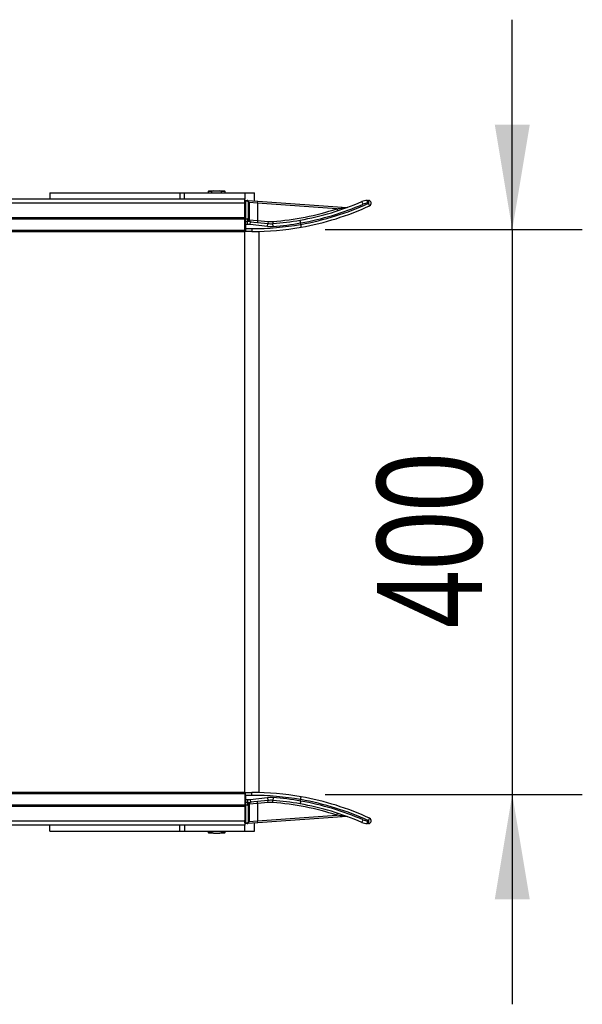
# Model space of a CAD drawing. Header units: millimetres. Extents: x 0 to 420, y 0 to 297.
# Tile 21 of 133: x 214 to 230, y 90 to 119. Entities that reach past the tile are written whole.
import ezdxf

# ---------------------------------------------------------------- set-up
doc = ezdxf.new("R2010")
doc.units = ezdxf.units.MM
doc.layers.add('QUOTE', color=174, linetype='Continuous')
doc.styles.add('SLDTEXTSTYLE3', font='TXT', dxfattribs={"width": 0.75})
doc.dimstyles.new('SLDDIMSTYLE1', dxfattribs={"dimtxt": 3, "dimasz": 3, "dimexe": 0, "dimexo": 0.0625, "dimgap": 0.75, "dimtad": 1, "dimlfac": 24.785212, "dimrnd": 1e-09, "dimzin": 12, "dimdsep": 46, "dimtxsty": 'SLDTEXTSTYLE3', "dimsah": 1, "dimcen": 0.09, "dimadec": 0, "dimazin": 3, "dimtfac": 1, "dimtdec": 3, "dimtmove": 0, "dimatfit": 0, "dimfxl": 0, "dimfrac": 2, "dimtolj": 1, "dimtzin": 12, "dimarcsym": 0})

# ---------------------------------------------------------------- blocks, each defined once
blk = doc.blocks.new('_D_2')
at = {"layer": 'QUOTE'}
for p, q in [((228.332, 112.536), (228.332, 118.536)), ((222.989, 112.536), (230.332, 112.536)), ((228.332, 112.536), (228.332, 96.397)), ((222.989, 96.397), (230.332, 96.397)), ((228.332, 96.397), (228.332, 90.397))]:
    blk.add_line(p, q, dxfattribs=at)
for points in [[(228.332, 112.536), (228.832, 115.536), (227.832, 115.536)], [(228.332, 96.397), (227.832, 93.397), (228.832, 93.397)]]:
    blk.add_solid(points, dxfattribs=at)
at = {"layer": 'QUOTE', "insert": (224.465, 101.141), "char_height": 3, "attachment_point": 1, "rotation": 90, "style": 'SLDTEXTSTYLE3'}
blk.add_mtext('400', dxfattribs=at)

msp = doc.modelspace()

# ---------------------------------------------------------------- linework, layer by layer
at = {"color": 7, "linetype": 'Continuous', "lineweight": 25}
for p, q in [((205.63093, 113.41151), (220.69328, 113.41151)), ((215.11901, 113.58459), (215.11901, 113.41151)), ((215.11901, 113.58459), (218.83733, 113.58459)), ((216.67762, 113.5856), (216.67762, 113.58459)), ((216.99997, 113.58459), (216.99997, 113.5856)), ((218.83733, 113.58459), (218.96332, 113.58459)), ((218.83733, 113.58459), (218.83733, 113.41151)), ((218.96332, 113.41151), (218.96332, 113.58459)), ((218.96332, 113.58459), (220.68685, 113.58459)), ((219.66444, 113.64511), (219.64427, 113.62493)), ((219.64427, 113.62493), (219.64427, 113.58459)), ((219.75253, 113.62493), (219.64427, 113.62493)), ((219.66444, 113.64511), (219.7939, 113.64511)), ((219.7939, 113.64511), (219.75253, 113.62493)), ((219.75253, 113.58459), (219.75253, 113.62493)), ((219.7939, 113.64511), (219.97879, 113.64511)), ((220.02016, 113.62493), (219.97879, 113.64511)), ((219.97879, 113.64511), (220.10825, 113.64511)), ((220.02016, 113.58459), (220.02016, 113.62493)), ((220.12843, 113.62493), (220.02016, 113.62493)), ((220.12843, 113.62493), (220.10825, 113.64511)), ((220.12843, 113.58459), (220.12843, 113.62493)), ((220.68685, 113.58459), (220.96928, 113.58459)), ((220.68685, 113.58459), (220.68685, 113.41151)), ((220.69328, 113.3532), (220.69328, 113.41151)), ((220.96928, 113.35554), (220.96928, 113.58459)), ((59.30672, 113.30102), (220.69328, 113.30102)), ((220.71345, 113.3532), (220.69328, 113.3532)), ((220.69328, 113.27316), (220.69328, 113.3532)), ((220.69328, 112.88701), (220.69328, 113.27316)), ((220.71345, 113.3532), (220.71486, 113.37333)), ((220.71345, 113.3532), (220.71345, 112.84666)), ((220.75661, 113.35018), (220.71345, 113.3532)), ((220.71486, 113.37333), (220.75802, 113.37031)), ((220.75661, 113.35018), (220.75802, 113.37031)), ((220.75802, 113.37031), (221.06062, 113.34915)), ((220.79415, 112.84639), (220.79415, 113.30994)), ((220.79415, 113.30994), (220.81432, 113.30994)), ((220.81432, 113.30994), (220.81432, 112.84639)), ((221.0564, 113.28878), (220.81432, 113.30994)), ((221.0564, 113.28878), (221.06062, 113.34915)), ((221.0564, 113.28878), (221.0564, 112.80154)), ((223.31629, 113.13075), (221.0564, 113.28878)), ((221.06062, 113.34915), (223.60229, 113.17142)), ((223.31629, 113.13075), (223.33506, 113.07321)), ((224.19284, 113.37117), (224.22306, 113.37117)), ((224.23009, 113.29047), (224.19987, 113.29047)), ((59.30672, 112.88701), (220.69328, 112.88701)), ((59.30672, 112.84666), (220.69328, 112.84666)), ((220.69328, 112.84666), (220.69328, 112.88701)), ((220.71345, 112.84666), (220.69328, 112.84666)), ((220.69328, 112.52389), (220.69328, 112.84666)), ((220.71345, 112.84666), (220.71345, 112.76597)), ((220.71345, 112.84666), (220.77231, 112.84666)), ((220.77231, 112.84666), (220.77231, 112.76597)), ((220.79415, 112.84639), (220.81432, 112.84639)), ((220.81432, 112.84639), (220.81432, 112.8205)), ((220.71345, 112.68527), (220.69328, 112.68527)), ((220.69328, 112.56423), (220.71345, 112.56423)), ((220.71345, 112.68527), (220.71345, 112.76597)), ((220.71345, 112.76597), (220.77231, 112.76597)), ((220.71345, 112.68527), (220.71345, 112.56423)), ((220.77231, 112.68527), (220.71345, 112.68527)), ((220.71345, 112.56423), (220.89501, 112.56423)), ((220.71345, 112.56423), (220.71345, 112.48354)), ((220.77231, 112.68527), (220.77231, 112.76597)), ((220.81432, 112.8205), (221.0564, 112.80154)), ((220.84773, 112.68135), (220.8561, 112.7616)), ((221.34058, 112.62989), (220.84773, 112.68135)), ((220.8561, 112.7616), (221.34896, 112.71014)), ((220.89501, 112.56423), (220.89501, 112.48354)), ((221.0564, 112.80154), (221.05011, 112.74135)), ((221.0564, 112.80154), (221.35524, 112.77034)), ((221.34058, 112.62989), (221.34896, 112.71014)), ((221.35524, 112.77034), (221.34896, 112.71014)), ((221.48961, 112.76847), (221.49421, 112.70812)), ((221.50036, 112.62767), (221.49421, 112.70812)), ((222.28642, 112.72607), (222.28631, 112.7273)), ((222.28642, 112.72607), (222.28642, 112.68634)), ((222.28642, 112.68634), (222.28653, 112.68512)), ((59.30672, 112.52389), (220.69328, 112.52389)), ((59.30672, 112.48354), (220.69328, 112.48354)), ((220.69328, 112.48354), (220.69328, 112.52389)), ((220.69328, 96.44895), (220.69328, 112.48354)), ((220.89501, 112.48354), (220.71345, 112.48354)), ((221.09675, 96.44643), (221.09675, 112.48606)), ((220.69328, 96.44895), (59.30672, 96.44895)), ((220.69328, 96.40861), (59.30672, 96.40861)), ((220.69328, 96.44895), (220.69328, 96.40861)), ((220.69328, 96.40861), (220.69328, 96.08583)), ((220.71345, 96.36826), (220.69328, 96.36826)), ((220.69328, 96.24722), (220.71345, 96.24722)), ((220.71345, 96.36826), (220.71345, 96.44895)), ((220.71345, 96.44895), (220.89501, 96.44895)), ((220.71345, 96.36826), (220.71345, 96.24722)), ((220.89501, 96.36826), (220.71345, 96.36826)), ((220.71345, 96.24722), (220.77231, 96.24722)), ((220.71345, 96.24722), (220.71345, 96.16653)), ((220.77231, 96.24722), (220.77231, 96.16653)), ((220.84773, 96.25115), (221.34058, 96.30261)), ((220.84773, 96.25115), (220.8561, 96.17089)), ((220.89501, 96.36826), (220.89501, 96.44895)), ((221.34058, 96.30261), (221.34896, 96.22235)), ((221.50036, 96.30483), (221.49421, 96.22437)), ((222.28653, 96.24737), (222.28642, 96.24615)), ((222.28642, 96.20642), (222.28642, 96.24615)), ((220.69328, 96.08583), (59.30672, 96.08583)), ((220.69328, 96.04549), (59.30672, 96.04549)), ((220.69328, 96.08583), (220.71345, 96.08583)), ((220.69328, 96.08583), (220.69328, 96.04549)), ((220.69328, 96.04549), (220.69328, 95.65933)), ((220.77231, 96.16653), (220.71345, 96.16653)), ((220.71345, 96.16653), (220.71345, 96.08583)), ((220.77231, 96.08583), (220.71345, 96.08583)), ((220.71345, 96.08583), (220.71345, 95.57929)), ((220.77231, 96.16653), (220.77231, 96.08583)), ((220.81432, 96.0861), (220.79415, 96.0861)), ((220.79415, 95.62256), (220.79415, 96.0861)), ((221.0564, 96.13095), (220.81432, 96.112)), ((220.81432, 96.112), (220.81432, 96.0861)), ((220.81432, 96.0861), (220.81432, 95.62256)), ((221.34896, 96.22235), (220.8561, 96.17089)), ((221.0564, 96.13095), (221.05011, 96.19115)), ((221.35524, 96.16216), (221.0564, 96.13095)), ((221.0564, 96.13095), (221.0564, 95.64372)), ((221.35524, 96.16216), (221.34896, 96.22235)), ((221.48961, 96.16402), (221.49421, 96.22437)), ((222.28631, 96.2052), (222.28642, 96.20642)), ((221.0564, 95.64372), (223.31629, 95.80174)), ((223.60229, 95.76107), (221.06062, 95.58334)), ((223.31629, 95.80174), (223.33506, 95.85928)), ((220.69328, 95.63147), (59.30672, 95.63147)), ((220.69328, 95.52098), (205.79954, 95.52098)), ((215.11901, 95.34791), (215.11901, 95.52098)), ((218.83733, 95.34791), (218.83733, 95.52098)), ((218.96332, 95.52098), (218.96332, 95.34791)), ((220.68685, 95.34791), (220.68685, 95.52098)), ((220.69328, 95.57929), (220.69328, 95.65933)), ((220.71345, 95.57929), (220.69328, 95.57929)), ((220.69328, 95.57929), (220.69328, 95.52098)), ((220.71345, 95.57929), (220.75661, 95.58231)), ((220.71486, 95.55917), (220.71345, 95.57929)), ((220.75802, 95.56218), (220.71486, 95.55917)), ((220.75802, 95.56218), (220.75661, 95.58231)), ((221.06062, 95.58334), (220.75802, 95.56218)), ((220.81432, 95.62256), (220.79415, 95.62256)), ((220.81432, 95.62256), (221.0564, 95.64372)), ((220.96928, 95.34791), (220.96928, 95.57696)), ((221.06062, 95.58334), (221.0564, 95.64372)), ((224.22306, 95.56133), (224.19284, 95.56133)), ((224.19987, 95.64202), (224.23009, 95.64202)), ((215.11901, 95.34791), (218.83733, 95.34791)), ((216.67762, 95.34791), (216.67762, 95.3469)), ((216.99997, 95.3469), (216.99997, 95.34791)), ((218.83733, 95.34791), (218.96332, 95.34791)), ((218.96332, 95.34791), (220.68685, 95.34791)), ((219.64427, 95.34791), (219.64427, 95.30756)), ((219.64427, 95.30756), (219.66444, 95.28739)), ((219.64427, 95.30756), (219.75253, 95.30756)), ((219.7939, 95.28739), (219.66444, 95.28739)), ((219.75253, 95.34791), (219.75253, 95.30756)), ((219.75253, 95.30756), (219.7939, 95.28739)), ((219.7939, 95.28739), (219.97879, 95.28739)), ((219.97879, 95.28739), (220.02016, 95.30756)), ((220.10825, 95.28739), (219.97879, 95.28739)), ((220.02016, 95.34791), (220.02016, 95.30756)), ((220.02016, 95.30756), (220.12843, 95.30756)), ((220.10825, 95.28739), (220.12843, 95.30756)), ((220.12843, 95.30756), (220.12843, 95.34791)), ((220.68685, 95.34791), (220.96928, 95.34791))]:
    msp.add_line(p, q, dxfattribs=at)
for centre, radius, start, end in [((220.71345, 113.3532), 0.02017, 86, 180), ((220.7538, 113.30994), 0.04035, 0, 86), ((220.7538, 113.30994), 0.06052, 0, 86), ((220.89501, 120.55287), 7.80707, 274.36792, 288.06758), ((220.89501, 120.55287), 7.86759, 280.05622, 293.498118), ((220.90205, 120.55287), 7.94829, 280.030527, 293.498118), ((220.90205, 120.55287), 7.98863, 279.980117, 294.619977), ((220.89501, 120.55287), 8.06933, 280.004908, 294.619977), ((223.60651, 113.23179), 0.06052, 266, 290.323073), ((224.19284, 112.9677), 0.40347, 90, 113.498118), ((223.81621, 113.17601), 0.26963, 18.980947, 36.849249), ((224.19987, 112.9677), 0.32277, 90, 113.498118), ((223.96314, 113.31049), 0.23758, 355.166194, 14.795945), ((223.99336, 113.31049), 0.23758, 355.166194, 14.795945), ((224.22306, 113.29047), 0.08069, 294.619977, 90), ((224.01345, 113.17047), 0.24766, 10.856451, 28.983189), ((220.77231, 111.95903), 0.88763, 88.590141, 90), ((220.71345, 112.74579), 0.02017, 90, 180), ((220.77231, 111.95903), 0.80693, 84.039216, 90), ((220.77231, 111.95903), 0.72624, 84.039216, 90), ((220.86434, 112.81449), 0.05352, 186.88759, 261.14556), ((220.87484, 112.8205), 0.06052, 180, 264.039216), ((220.89501, 120.55287), 7.98863, 270, 280.030567), ((220.89501, 120.55287), 8.06933, 270, 280.004908), ((221.43276, 113.51271), 0.88763, 264.039216, 274.36792), ((221.43276, 113.51271), 0.80693, 264.039216, 274.36792), ((221.43276, 113.51271), 0.74641, 264.039216, 274.36792), ((220.89501, 120.55287), 7.86759, 274.36792, 280.05622), ((220.89501, 120.55287), 7.94829, 274.36792, 280.08123), ((220.71345, 112.50371), 0.02017, 180, 270), ((220.71345, 96.42878), 0.02017, 90, 180), ((220.77231, 96.97346), 0.72624, 270, 275.960784), ((220.89501, 88.37962), 8.06933, 79.995092, 90), ((220.89501, 88.37962), 7.98863, 79.969433, 90), ((221.43276, 95.41978), 0.88763, 85.63208, 95.960784), ((220.89501, 88.37962), 7.94829, 79.91877, 85.63208), ((220.90205, 88.37962), 7.98863, 65.380023, 80.019883), ((220.89501, 88.37962), 8.06933, 65.380023, 79.995092), ((220.71345, 96.1867), 0.02017, 180, 270), ((220.77231, 96.97346), 0.80693, 270, 275.960784), ((220.77231, 96.97346), 0.88763, 270, 271.409859), ((220.86434, 96.118), 0.05352, 98.85444, 173.11241), ((220.87484, 96.112), 0.06052, 95.960784, 180), ((221.43276, 95.41978), 0.80693, 85.63208, 95.960784), ((221.43276, 95.41978), 0.74641, 85.63208, 95.960784), ((220.89501, 88.37962), 7.80707, 71.93242, 85.63208), ((220.89501, 88.37962), 7.86759, 79.94378, 85.63208), ((220.89501, 88.37962), 7.86759, 66.501882, 79.94378), ((220.90205, 88.37962), 7.94829, 66.501882, 79.969473), ((223.60651, 95.7007), 0.06052, 69.676927, 94), ((224.22306, 95.64202), 0.08069, 270, 65.380023), ((224.01345, 95.76202), 0.24766, 331.016811, 349.143549), ((220.71345, 95.57929), 0.02017, 180, 274), ((220.7538, 95.62256), 0.04035, 274, 0), ((220.7538, 95.62256), 0.06052, 274, 0), ((223.81621, 95.75648), 0.26963, 323.150751, 341.019053), ((224.19284, 95.96479), 0.40347, 246.501882, 270), ((224.19987, 95.96479), 0.32277, 246.501882, 270), ((223.96314, 95.622), 0.23758, 345.204055, 4.833806), ((223.99336, 95.622), 0.23758, 345.204055, 4.833806)]:
    msp.add_arc(centre, radius, start, end, dxfattribs=at)
for points, knots in [([(223.31629, 113.13075), (223.37186, 113.13822), (223.44298, 113.14778), (223.52918, 113.16037), (223.56618, 113.16591), (223.5887, 113.16934), (223.59703, 113.17061), (223.60094, 113.17121), (223.60222, 113.17141), (223.60228, 113.17142), (223.60229, 113.17142)], [0, 0, 0, 0, 0.550640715, 0.704710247, 0.871154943, 0.930259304, 0.956483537, 0.979662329, 0.995757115, 1, 1, 1, 1]), ([(220.79471, 112.76566), (220.7947, 112.76605), (220.7947, 112.76703), (220.79462, 112.7767), (220.79449, 112.79496), (220.79432, 112.81916), (220.7942, 112.83731), (220.79415, 112.84639)], [0, 0, 0, 0, 0.14097108, 0.355648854, 0.570407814, 0.785202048, 1, 1, 1, 1]), ([(220.79471, 112.76566), (220.79472, 112.76566), (220.79495, 112.76565), (220.79654, 112.766), (220.79941, 112.77103), (220.80421, 112.78714), (220.80876, 112.80077), (220.81121, 112.80807)], [0, 0, 0, 0, 0.0041403, 0.05451856, 0.38113864, 0.66837401, 1, 1, 1, 1]), ([(220.81121, 112.80807), (220.81189, 112.80998), (220.81349, 112.81448), (220.81402, 112.8183), (220.81432, 112.8205)], [0, 0, 0, 0, 0.42590939, 1, 1, 1, 1]), ([(222.28631, 112.7273), (222.28469, 112.73622), (222.28145, 112.75406), (222.27665, 112.77772), (222.27258, 112.79565), (222.27003, 112.8045), (222.26908, 112.80616), (222.26883, 112.80615), (222.26881, 112.80614)], [0, 0, 0, 0, 0.21443284, 0.42886266, 0.64338043, 0.85808798, 0.99029143, 1, 1, 1, 1]), ([(222.28653, 112.68512), (222.28806, 112.67619), (222.29112, 112.65835), (222.29467, 112.63468), (222.29693, 112.61675), (222.2975, 112.60805), (222.29717, 112.60633), (222.29693, 112.60626), (222.29692, 112.60625)], [0, 0, 0, 0, 0.21652548, 0.43304761, 0.64966461, 0.86647135, 0.99009853, 1, 1, 1, 1]), ([(222.28653, 96.24737), (222.28806, 96.2563), (222.29112, 96.27414), (222.29467, 96.29781), (222.29693, 96.31575), (222.2975, 96.32444), (222.29717, 96.32617), (222.29693, 96.32624), (222.29692, 96.32624)], [0, 0, 0, 0, 0.216525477, 0.433047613, 0.649664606, 0.866471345, 0.990098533, 1, 1, 1, 1]), ([(220.79415, 96.0861), (220.7942, 96.09518), (220.79432, 96.11334), (220.79449, 96.13754), (220.79462, 96.15579), (220.7947, 96.16546), (220.7947, 96.16645), (220.79471, 96.16684)], [0, 0, 0, 0, 0.21479795, 0.42959219, 0.64435115, 0.85902892, 1, 1, 1, 1]), ([(220.81121, 96.12442), (220.81064, 96.12604), (220.80798, 96.13362), (220.80347, 96.14806), (220.79995, 96.15946), (220.79708, 96.16553), (220.79564, 96.16685), (220.79472, 96.16684), (220.79471, 96.16684)], [0, 0, 0, 0, 0.07546259, 0.3531735, 0.65752826, 0.78078558, 0.99586318, 1, 1, 1, 1]), ([(220.81432, 96.112), (220.81422, 96.11317), (220.8139, 96.1169), (220.8123, 96.12137), (220.81121, 96.12442)], [0, 0, 0, 0, 0.31615634, 1, 1, 1, 1]), ([(222.28631, 96.2052), (222.28469, 96.19627), (222.28145, 96.17843), (222.27665, 96.15477), (222.27258, 96.13684), (222.27003, 96.12799), (222.26908, 96.12633), (222.26883, 96.12635), (222.26881, 96.12635)], [0, 0, 0, 0, 0.21443284, 0.42886266, 0.64338043, 0.85808798, 0.99029143, 1, 1, 1, 1]), ([(223.60229, 95.76107), (223.60205, 95.76111), (223.60164, 95.76117), (223.59752, 95.76181), (223.58525, 95.76369), (223.55177, 95.76876), (223.46784, 95.78118), (223.38451, 95.79278), (223.32324, 95.80083), (223.31629, 95.80174)], [0, 0, 0, 0, 0.01879798, 0.03165434, 0.07931573, 0.17342153, 0.39125631, 0.93087712, 1, 1, 1, 1])]:
    msp.add_open_spline(points, degree=3, knots=knots, dxfattribs=at)

# ---------------------------------------------------------------- dimensions: what is measured, and where the dimension line sits
at = {"layer": 'QUOTE'}
dim = msp.add_linear_dim(base=(225.95093, 96.39692), p1=(220.98939, 112.53557), p2=(220.98939, 96.39692), angle=90, dimstyle='SLDDIMSTYLE1', dxfattribs=at)
dim.commit()
dim.dimension.update_dxf_attribs({"geometry": '_D_2', "text_midpoint": (225.95093, 104.46625), "dimtype": 160})

doc.saveas('drawing.dxf')
